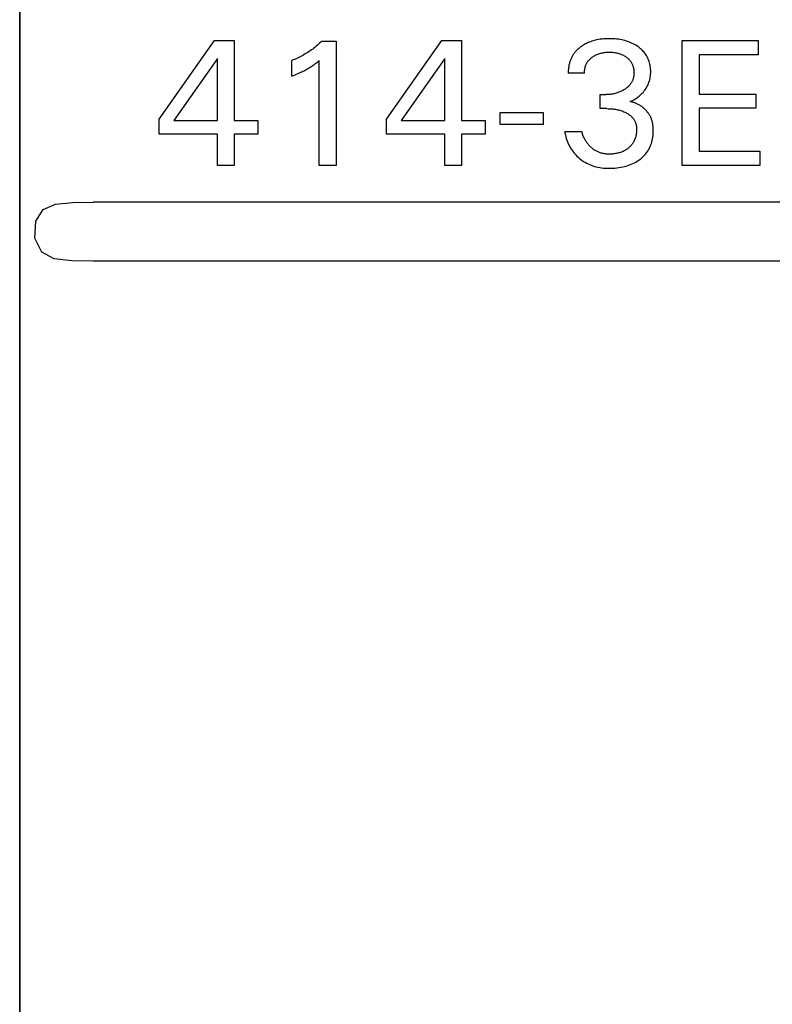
# Model space of a CAD drawing. Extents: x 0 to 841, y 0 to 594.
# Tile 56 of 65: x 300 to 310, y 541 to 554. Entities that reach past the tile are written whole.
import ezdxf
from ezdxf.enums import TextEntityAlignment as Align

# ---------------------------------------------------------------- set-up
doc = ezdxf.new("R2010")
doc.units = 0
doc.header["$LTSCALE"] = 46.255
doc.layers.add('10000_FRONT', color=7, linetype='CONTINUOUS')
doc.layers.add('10100_DIM_FRONT', color=7, linetype='CONTINUOUS')
doc.dimstyles.get("Standard").update_dxf_attribs({"dimtxt": 2.5, "dimasz": 2.5, "dimexe": 1.25, "dimexo": 0.625, "dimtad": 1, "dimcen": 2.5, "dimazin": 3, "dimtfac": 1, "dimtmove": 0, "dimatfit": 3})

# ---------------------------------------------------------------- blocks, each defined once
blk = doc.blocks.new('*D0')
at = {"layer": '10100_DIM_FRONT', "color": 7, "linetype": 'CONTINUOUS'}
for p, q in [((300.088, 565.189), (300.088, 261.991)), ((349.838, 565.189), (349.838, 261.991)), ((300.088, 263.991), (324.963, 263.991)), ((349.838, 263.991), (324.963, 263.991))]:
    blk.add_line(p, q, dxfattribs=at)
for points in [[(303.588, 264.491), (300.088, 263.991), (303.588, 263.491)], [(346.338, 263.491), (349.838, 263.991), (346.338, 264.491)]]:
    blk.add_solid(points, dxfattribs=at)
blk.add_text('49.8', height=3.5, dxfattribs=at).set_placement((323.5, 264.866), (333.75, 264.866), align=Align.FIT)

msp = doc.modelspace()

# ---------------------------------------------------------------- linework, layer by layer
at = {"layer": '10000_FRONT', "color": 7, "linetype": 'CONTINUOUS'}
for p, q in [((300.088, 278.155), (300.088, 565.189)), ((301.988, 552.889), (302.738, 553.959)), ((302.738, 553.959), (303.006, 553.959)), ((303.006, 553.959), (303.006, 552.87)), ((304.155, 553.908), (304.14, 553.895)), ((304.17, 553.922), (304.155, 553.908)), ((304.185, 553.935), (304.17, 553.922)), ((304.2, 553.949), (304.185, 553.935)), ((304.2, 553.949), (304.393, 553.949)), ((304.393, 553.949), (304.393, 552.259)), ((305.082, 552.889), (305.831, 553.959)), ((305.831, 553.959), (306.1, 553.959)), ((306.1, 553.959), (306.1, 552.87)), ((307.778, 553.909), (307.767, 553.903)), ((307.79, 553.915), (307.778, 553.909)), ((307.802, 553.921), (307.79, 553.915)), ((307.814, 553.927), (307.802, 553.921)), ((307.833, 553.935), (307.814, 553.927)), ((307.854, 553.943), (307.833, 553.935)), ((307.875, 553.951), (307.854, 553.943)), ((307.897, 553.957), (307.875, 553.951)), ((307.919, 553.963), (307.897, 553.957)), ((307.941, 553.968), (307.919, 553.963)), ((307.963, 553.972), (307.941, 553.968)), ((307.988, 553.976), (307.963, 553.972)), ((308.013, 553.979), (307.988, 553.976)), ((308.038, 553.982), (308.013, 553.979)), ((308.063, 553.983), (308.038, 553.982)), ((308.088, 553.984), (308.063, 553.983)), ((308.113, 553.984), (308.088, 553.984)), ((308.138, 553.984), (308.113, 553.984)), ((308.162, 553.983), (308.138, 553.984)), ((308.186, 553.982), (308.162, 553.983)), ((308.211, 553.979), (308.186, 553.982)), ((308.235, 553.976), (308.211, 553.979)), ((308.259, 553.973), (308.235, 553.976)), ((308.281, 553.969), (308.259, 553.973)), ((308.302, 553.964), (308.281, 553.969)), ((308.324, 553.958), (308.302, 553.964)), ((308.345, 553.952), (308.324, 553.958)), ((308.366, 553.945), (308.345, 553.952)), ((308.387, 553.937), (308.366, 553.945)), ((308.406, 553.929), (308.387, 553.937)), ((308.425, 553.921), (308.406, 553.929)), ((308.444, 553.911), (308.425, 553.921)), ((308.462, 553.901), (308.444, 553.911)), ((309.103, 552.259), (309.103, 553.959)), ((309.103, 553.959), (310.139, 553.959)), ((310.139, 553.959), (310.139, 553.766)), ((303.975, 553.777), (303.958, 553.767)), ((303.992, 553.787), (303.975, 553.777)), ((304.009, 553.798), (303.992, 553.787)), ((304.026, 553.809), (304.009, 553.798)), ((304.043, 553.82), (304.026, 553.809)), ((304.059, 553.832), (304.043, 553.82)), ((304.076, 553.844), (304.059, 553.832)), ((304.092, 553.856), (304.076, 553.844)), ((304.108, 553.869), (304.092, 553.856)), ((304.124, 553.882), (304.108, 553.869)), ((304.14, 553.895), (304.124, 553.882)), ((307.629, 553.779), (307.622, 553.77)), ((307.635, 553.788), (307.629, 553.779)), ((307.642, 553.797), (307.635, 553.788)), ((307.649, 553.805), (307.642, 553.797)), ((307.657, 553.814), (307.649, 553.805)), ((307.664, 553.822), (307.657, 553.814)), ((307.672, 553.83), (307.664, 553.822)), ((307.68, 553.838), (307.672, 553.83)), ((307.688, 553.845), (307.68, 553.838)), ((307.697, 553.853), (307.688, 553.845)), ((307.705, 553.86), (307.697, 553.853)), ((307.714, 553.867), (307.705, 553.86)), ((307.723, 553.874), (307.714, 553.867)), ((307.734, 553.881), (307.723, 553.874)), ((307.745, 553.889), (307.734, 553.881)), ((307.756, 553.896), (307.745, 553.889)), ((307.767, 553.903), (307.756, 553.896)), ((307.944, 553.77), (307.957, 553.775)), ((307.957, 553.775), (307.97, 553.78)), ((307.97, 553.78), (307.983, 553.784)), ((307.983, 553.784), (307.996, 553.788)), ((307.996, 553.788), (308.009, 553.791)), ((308.009, 553.791), (308.022, 553.794)), ((308.022, 553.794), (308.037, 553.796)), ((308.037, 553.796), (308.052, 553.798)), ((308.052, 553.798), (308.067, 553.799)), ((308.067, 553.799), (308.081, 553.8)), ((308.081, 553.8), (308.096, 553.801)), ((308.096, 553.801), (308.111, 553.801)), ((308.111, 553.801), (308.126, 553.801)), ((308.126, 553.801), (308.141, 553.801)), ((308.141, 553.801), (308.156, 553.799)), ((308.156, 553.799), (308.172, 553.798)), ((308.172, 553.798), (308.187, 553.796)), ((308.187, 553.796), (308.202, 553.794)), ((308.202, 553.794), (308.215, 553.791)), ((308.215, 553.791), (308.228, 553.788)), ((308.228, 553.788), (308.242, 553.784)), ((308.242, 553.784), (308.255, 553.78)), ((308.255, 553.78), (308.268, 553.775)), ((308.268, 553.775), (308.28, 553.77)), ((308.48, 553.89), (308.462, 553.901)), ((308.498, 553.878), (308.48, 553.89)), ((308.512, 553.868), (308.498, 553.878)), ((308.525, 553.858), (308.512, 553.868)), ((308.538, 553.847), (308.525, 553.858)), ((308.551, 553.836), (308.538, 553.847)), ((308.563, 553.824), (308.551, 553.836)), ((308.574, 553.812), (308.563, 553.824)), ((308.586, 553.799), (308.574, 553.812)), ((308.596, 553.786), (308.586, 553.799)), ((308.607, 553.771), (308.596, 553.786)), ((308.617, 553.755), (308.607, 553.771)), ((302.778, 553.717), (302.187, 552.87)), ((302.778, 552.87), (302.778, 553.717)), ((303.812, 553.696), (303.793, 553.688)), ((303.793, 553.476), (303.793, 553.688)), ((303.831, 553.703), (303.812, 553.696)), ((303.849, 553.711), (303.831, 553.703)), ((303.868, 553.72), (303.849, 553.711)), ((303.886, 553.729), (303.868, 553.72)), ((303.904, 553.738), (303.886, 553.729)), ((303.922, 553.747), (303.904, 553.738)), ((303.94, 553.757), (303.922, 553.747)), ((303.958, 553.767), (303.94, 553.757)), ((304.095, 553.632), (304.106, 553.64)), ((304.106, 553.64), (304.117, 553.649)), ((304.117, 553.649), (304.129, 553.657)), ((304.129, 553.657), (304.141, 553.667)), ((304.141, 553.667), (304.153, 553.677)), ((304.153, 553.677), (304.165, 553.687)), ((304.165, 552.259), (304.165, 553.687)), ((305.872, 553.717), (305.281, 552.87)), ((305.872, 552.87), (305.872, 553.717)), ((307.566, 553.636), (307.563, 553.625)), ((307.569, 553.648), (307.566, 553.636)), ((307.572, 553.66), (307.569, 553.648)), ((307.575, 553.67), (307.572, 553.66)), ((307.579, 553.681), (307.575, 553.67)), ((307.583, 553.691), (307.579, 553.681)), ((307.587, 553.702), (307.583, 553.691)), ((307.591, 553.712), (307.587, 553.702)), ((307.596, 553.722), (307.591, 553.712)), ((307.6, 553.732), (307.596, 553.722)), ((307.606, 553.741), (307.6, 553.732)), ((307.611, 553.751), (307.606, 553.741)), ((307.617, 553.76), (307.611, 553.751)), ((307.622, 553.77), (307.617, 553.76)), ((307.797, 553.634), (307.802, 553.644)), ((307.802, 553.644), (307.808, 553.654)), ((307.808, 553.654), (307.813, 553.664)), ((307.813, 553.664), (307.82, 553.673)), ((307.82, 553.673), (307.826, 553.682)), ((307.826, 553.682), (307.832, 553.689)), ((307.832, 553.689), (307.839, 553.697)), ((307.839, 553.697), (307.846, 553.705)), ((307.846, 553.705), (307.854, 553.712)), ((307.854, 553.712), (307.861, 553.719)), ((307.861, 553.719), (307.869, 553.725)), ((307.869, 553.725), (307.877, 553.731)), ((307.877, 553.731), (307.888, 553.739)), ((307.888, 553.739), (307.899, 553.746)), ((307.899, 553.746), (307.91, 553.753)), ((307.91, 553.753), (307.921, 553.759)), ((307.921, 553.759), (307.933, 553.765)), ((307.933, 553.765), (307.944, 553.77)), ((308.28, 553.77), (308.292, 553.765)), ((308.292, 553.765), (308.304, 553.759)), ((308.304, 553.759), (308.315, 553.753)), ((308.315, 553.753), (308.326, 553.746)), ((308.326, 553.746), (308.337, 553.739)), ((308.337, 553.739), (308.347, 553.731)), ((308.347, 553.731), (308.355, 553.725)), ((308.355, 553.725), (308.363, 553.719)), ((308.363, 553.719), (308.37, 553.712)), ((308.37, 553.712), (308.378, 553.705)), ((308.378, 553.705), (308.385, 553.697)), ((308.385, 553.697), (308.391, 553.69)), ((308.391, 553.69), (308.397, 553.682)), ((308.397, 553.682), (308.403, 553.674)), ((308.403, 553.674), (308.409, 553.665)), ((308.409, 553.665), (308.414, 553.657)), ((308.414, 553.657), (308.419, 553.648)), ((308.419, 553.648), (308.423, 553.639)), ((308.423, 553.639), (308.427, 553.63)), ((308.626, 553.739), (308.617, 553.755)), ((308.635, 553.723), (308.626, 553.739)), ((308.642, 553.706), (308.635, 553.723)), ((308.649, 553.689), (308.642, 553.706)), ((308.655, 553.672), (308.649, 553.689)), ((308.66, 553.655), (308.655, 553.672)), ((308.664, 553.639), (308.66, 553.655)), ((308.667, 553.622), (308.664, 553.639)), ((309.335, 553.766), (309.335, 553.23)), ((310.139, 553.766), (309.335, 553.766)), ((303.856, 553.502), (303.877, 553.511)), ((303.877, 553.511), (303.897, 553.52)), ((303.897, 553.52), (303.913, 553.527)), ((303.913, 553.527), (303.928, 553.534)), ((303.928, 553.534), (303.943, 553.541)), ((303.943, 553.541), (303.958, 553.549)), ((303.958, 553.549), (303.973, 553.556)), ((303.973, 553.556), (303.987, 553.564)), ((303.987, 553.564), (304.003, 553.573)), ((304.003, 553.573), (304.018, 553.582)), ((304.018, 553.582), (304.033, 553.591)), ((304.033, 553.591), (304.048, 553.6)), ((304.048, 553.6), (304.063, 553.61)), ((304.063, 553.61), (304.073, 553.617)), ((304.073, 553.617), (304.084, 553.624)), ((304.084, 553.624), (304.095, 553.632)), ((307.554, 553.553), (307.553, 553.541)), ((307.553, 553.541), (307.553, 553.529)), ((307.553, 553.529), (307.553, 553.517)), ((307.774, 553.517), (307.553, 553.517)), ((307.555, 553.565), (307.554, 553.553)), ((307.556, 553.577), (307.555, 553.565)), ((307.557, 553.589), (307.556, 553.577)), ((307.559, 553.601), (307.557, 553.589)), ((307.561, 553.613), (307.559, 553.601)), ((307.563, 553.625), (307.561, 553.613)), ((307.774, 553.541), (307.775, 553.554)), ((307.774, 553.529), (307.774, 553.541)), ((307.774, 553.517), (307.774, 553.529)), ((307.775, 553.554), (307.777, 553.566)), ((307.777, 553.566), (307.779, 553.578)), ((307.779, 553.578), (307.782, 553.59)), ((307.782, 553.59), (307.785, 553.602)), ((307.785, 553.602), (307.789, 553.613)), ((307.789, 553.613), (307.793, 553.623)), ((307.793, 553.623), (307.797, 553.634)), ((308.427, 553.63), (308.431, 553.62)), ((308.431, 553.62), (308.434, 553.611)), ((308.434, 553.611), (308.437, 553.601)), ((308.437, 553.601), (308.44, 553.589)), ((308.44, 553.589), (308.443, 553.577)), ((308.443, 553.577), (308.445, 553.565)), ((308.445, 553.565), (308.447, 553.552)), ((308.447, 553.552), (308.448, 553.54)), ((308.448, 553.54), (308.448, 553.527)), ((308.448, 553.527), (308.448, 553.515)), ((308.448, 553.515), (308.448, 553.506)), ((308.448, 553.506), (308.448, 553.497)), ((308.67, 553.605), (308.667, 553.622)), ((308.672, 553.588), (308.67, 553.605)), ((308.674, 553.571), (308.672, 553.588)), ((308.675, 553.553), (308.674, 553.571)), ((308.674, 553.499), (308.675, 553.518)), ((308.675, 553.536), (308.675, 553.553)), ((308.675, 553.518), (308.675, 553.536)), ((303.793, 553.476), (303.814, 553.484)), ((303.814, 553.484), (303.835, 553.493)), ((303.835, 553.493), (303.856, 553.502)), ((308.402, 553.369), (308.396, 553.362)), ((308.407, 553.376), (308.402, 553.369)), ((308.411, 553.383), (308.407, 553.376)), ((308.416, 553.39), (308.411, 553.383)), ((308.42, 553.398), (308.416, 553.39)), ((308.424, 553.405), (308.42, 553.398)), ((308.428, 553.413), (308.424, 553.405)), ((308.431, 553.421), (308.428, 553.413)), ((308.434, 553.429), (308.431, 553.421)), ((308.437, 553.437), (308.434, 553.429)), ((308.439, 553.446), (308.437, 553.437)), ((308.441, 553.454), (308.439, 553.446)), ((308.443, 553.463), (308.441, 553.454)), ((308.445, 553.471), (308.443, 553.463)), ((308.446, 553.48), (308.445, 553.471)), ((308.447, 553.488), (308.446, 553.48)), ((308.448, 553.497), (308.447, 553.488)), ((308.64, 553.358), (308.646, 553.374)), ((308.646, 553.374), (308.652, 553.391)), ((308.652, 553.391), (308.658, 553.408)), ((308.658, 553.408), (308.662, 553.426)), ((308.662, 553.426), (308.666, 553.444)), ((308.666, 553.444), (308.669, 553.462)), ((308.669, 553.462), (308.672, 553.48)), ((308.672, 553.48), (308.674, 553.499)), ((308.181, 553.236), (308.169, 553.233)), ((308.193, 553.239), (308.181, 553.236)), ((308.206, 553.242), (308.193, 553.239)), ((308.218, 553.246), (308.206, 553.242)), ((308.23, 553.25), (308.218, 553.246)), ((308.242, 553.255), (308.23, 553.25)), ((308.253, 553.259), (308.242, 553.255)), ((308.265, 553.264), (308.253, 553.259)), ((308.276, 553.27), (308.265, 553.264)), ((308.287, 553.275), (308.276, 553.27)), ((308.298, 553.281), (308.287, 553.275)), ((308.309, 553.287), (308.298, 553.281)), ((308.319, 553.294), (308.309, 553.287)), ((308.327, 553.299), (308.319, 553.294)), ((308.335, 553.305), (308.327, 553.299)), ((308.343, 553.31), (308.335, 553.305)), ((308.35, 553.316), (308.343, 553.31)), ((308.358, 553.322), (308.35, 553.316)), ((308.365, 553.328), (308.358, 553.322)), ((308.372, 553.335), (308.365, 553.328)), ((308.378, 553.341), (308.372, 553.335)), ((308.385, 553.348), (308.378, 553.341)), ((308.391, 553.355), (308.385, 553.348)), ((308.396, 553.362), (308.391, 553.355)), ((308.547, 553.228), (308.56, 553.241)), ((308.56, 553.241), (308.572, 553.254)), ((308.572, 553.254), (308.584, 553.268)), ((308.584, 553.268), (308.595, 553.282)), ((308.595, 553.282), (308.606, 553.297)), ((308.606, 553.297), (308.615, 553.312)), ((308.615, 553.312), (308.624, 553.327)), ((308.624, 553.327), (308.632, 553.342)), ((308.632, 553.342), (308.64, 553.358)), ((307.987, 553.033), (307.987, 553.223)), ((307.987, 553.223), (308.063, 553.223)), ((308.076, 553.223), (308.063, 553.223)), ((308.09, 553.224), (308.076, 553.223)), ((308.103, 553.224), (308.09, 553.224)), ((308.116, 553.225), (308.103, 553.224)), ((308.13, 553.227), (308.116, 553.225)), ((308.143, 553.229), (308.13, 553.227)), ((308.156, 553.231), (308.143, 553.229)), ((308.169, 553.233), (308.156, 553.231)), ((308.395, 553.129), (308.41, 553.136)), ((308.406, 553.127), (308.395, 553.129)), ((308.416, 553.124), (308.406, 553.127)), ((308.41, 553.136), (308.425, 553.143)), ((308.426, 553.121), (308.416, 553.124)), ((308.425, 553.143), (308.439, 553.15)), ((308.437, 553.118), (308.426, 553.121)), ((308.447, 553.115), (308.437, 553.118)), ((308.439, 553.15), (308.453, 553.158)), ((308.457, 553.111), (308.447, 553.115)), ((308.453, 553.158), (308.467, 553.166)), ((308.467, 553.107), (308.457, 553.111)), ((308.467, 553.166), (308.48, 553.175)), ((308.477, 553.103), (308.467, 553.107)), ((308.487, 553.099), (308.477, 553.103)), ((308.48, 553.175), (308.494, 553.184)), ((308.494, 553.184), (308.507, 553.194)), ((308.507, 553.194), (308.519, 553.204)), ((308.519, 553.204), (308.533, 553.215)), ((308.533, 553.215), (308.547, 553.228)), ((309.335, 553.23), (310.107, 553.23)), ((310.107, 553.23), (310.107, 553.037)), ((306.627, 552.818), (306.627, 552.978)), ((306.627, 552.978), (307.212, 552.978)), ((307.212, 552.978), (307.212, 552.818)), ((308.08, 553.033), (307.987, 553.033)), ((308.08, 553.033), (308.096, 553.032)), ((308.096, 553.032), (308.113, 553.032)), ((308.113, 553.032), (308.13, 553.031)), ((308.13, 553.031), (308.147, 553.03)), ((308.147, 553.03), (308.164, 553.028)), ((308.164, 553.028), (308.18, 553.026)), ((308.18, 553.026), (308.195, 553.024)), ((308.195, 553.024), (308.21, 553.021)), ((308.21, 553.021), (308.225, 553.018)), ((308.225, 553.018), (308.24, 553.014)), ((308.24, 553.014), (308.255, 553.01)), ((308.255, 553.01), (308.27, 553.006)), ((308.27, 553.006), (308.283, 553.001)), ((308.283, 553.001), (308.297, 552.996)), ((308.297, 552.996), (308.31, 552.991)), ((308.31, 552.991), (308.323, 552.985)), ((308.323, 552.985), (308.336, 552.979)), ((308.336, 552.979), (308.348, 552.972)), ((308.348, 552.972), (308.358, 552.967)), ((308.358, 552.967), (308.367, 552.962)), ((308.497, 553.094), (308.487, 553.099)), ((308.507, 553.089), (308.497, 553.094)), ((308.516, 553.083), (308.507, 553.089)), ((308.526, 553.078), (308.516, 553.083)), ((308.535, 553.072), (308.526, 553.078)), ((308.544, 553.066), (308.535, 553.072)), ((308.553, 553.06), (308.544, 553.066)), ((308.562, 553.053), (308.553, 553.06)), ((308.571, 553.047), (308.562, 553.053)), ((308.579, 553.04), (308.571, 553.047)), ((308.586, 553.034), (308.579, 553.04)), ((308.594, 553.027), (308.586, 553.034)), ((308.601, 553.02), (308.594, 553.027)), ((308.608, 553.013), (308.601, 553.02)), ((308.615, 553.005), (308.608, 553.013)), ((308.622, 552.998), (308.615, 553.005)), ((308.628, 552.99), (308.622, 552.998)), ((308.634, 552.982), (308.628, 552.99)), ((308.641, 552.975), (308.634, 552.982)), ((308.646, 552.966), (308.641, 552.975)), ((309.335, 553.037), (309.335, 552.452)), ((310.107, 553.037), (309.335, 553.037)), ((301.988, 552.684), (301.988, 552.889)), ((302.187, 552.87), (302.778, 552.87)), ((303.006, 552.87), (303.328, 552.87)), ((303.328, 552.87), (303.328, 552.684)), ((305.082, 552.684), (305.082, 552.889)), ((305.281, 552.87), (305.872, 552.87)), ((306.1, 552.87), (306.422, 552.87)), ((306.422, 552.87), (306.422, 552.684)), ((308.367, 552.962), (308.375, 552.956)), ((308.375, 552.956), (308.384, 552.95)), ((308.384, 552.95), (308.392, 552.943)), ((308.392, 552.943), (308.401, 552.937)), ((308.401, 552.937), (308.408, 552.93)), ((308.408, 552.93), (308.416, 552.922)), ((308.416, 552.922), (308.423, 552.915)), ((308.423, 552.915), (308.43, 552.906)), ((308.43, 552.906), (308.437, 552.898)), ((308.437, 552.898), (308.444, 552.889)), ((308.444, 552.889), (308.449, 552.88)), ((308.449, 552.88), (308.455, 552.87)), ((308.455, 552.87), (308.46, 552.861)), ((308.46, 552.861), (308.464, 552.851)), ((308.464, 552.851), (308.468, 552.841)), ((308.468, 552.841), (308.472, 552.831)), ((308.652, 552.958), (308.646, 552.966)), ((308.657, 552.95), (308.652, 552.958)), ((308.662, 552.941), (308.657, 552.95)), ((308.667, 552.933), (308.662, 552.941)), ((308.672, 552.924), (308.667, 552.933)), ((308.676, 552.915), (308.672, 552.924)), ((308.68, 552.905), (308.676, 552.915)), ((308.684, 552.896), (308.68, 552.905)), ((308.687, 552.886), (308.684, 552.896)), ((308.691, 552.877), (308.687, 552.886)), ((308.694, 552.867), (308.691, 552.877)), ((308.696, 552.857), (308.694, 552.867)), ((308.699, 552.847), (308.696, 552.857)), ((308.701, 552.837), (308.699, 552.847)), ((308.703, 552.827), (308.701, 552.837)), ((307.212, 552.818), (306.627, 552.818)), ((307.505, 552.723), (307.509, 552.699)), ((307.505, 552.723), (307.738, 552.723)), ((307.509, 552.699), (307.514, 552.674)), ((307.741, 552.71), (307.738, 552.723)), ((307.745, 552.698), (307.741, 552.71)), ((308.472, 552.831), (308.474, 552.821)), ((308.474, 552.821), (308.477, 552.811)), ((308.477, 552.811), (308.479, 552.801)), ((308.479, 552.801), (308.48, 552.791)), ((308.481, 552.7), (308.479, 552.688)), ((308.48, 552.791), (308.482, 552.781)), ((308.482, 552.713), (308.481, 552.7)), ((308.482, 552.781), (308.482, 552.771)), ((308.482, 552.771), (308.483, 552.761)), ((308.483, 552.725), (308.482, 552.713)), ((308.483, 552.761), (308.483, 552.751)), ((308.483, 552.751), (308.483, 552.738)), ((308.483, 552.738), (308.483, 552.725)), ((308.706, 552.808), (308.703, 552.827)), ((308.708, 552.79), (308.706, 552.808)), ((308.71, 552.771), (308.708, 552.79)), ((308.711, 552.752), (308.71, 552.771)), ((308.71, 552.689), (308.711, 552.711)), ((308.711, 552.734), (308.711, 552.752)), ((308.711, 552.711), (308.711, 552.734)), ((302.778, 552.684), (301.988, 552.684)), ((302.778, 552.259), (302.778, 552.684)), ((303.006, 552.684), (303.006, 552.259)), ((303.328, 552.684), (303.006, 552.684)), ((305.872, 552.684), (305.082, 552.684)), ((305.872, 552.259), (305.872, 552.684)), ((306.1, 552.684), (306.1, 552.259)), ((306.422, 552.684), (306.1, 552.684)), ((307.514, 552.674), (307.52, 552.65)), ((307.52, 552.65), (307.527, 552.626)), ((307.527, 552.626), (307.535, 552.603)), ((307.535, 552.603), (307.543, 552.579)), ((307.543, 552.579), (307.552, 552.558)), ((307.749, 552.685), (307.745, 552.698)), ((307.753, 552.672), (307.749, 552.685)), ((307.758, 552.66), (307.753, 552.672)), ((307.763, 552.648), (307.758, 552.66)), ((307.768, 552.636), (307.763, 552.648)), ((307.773, 552.626), (307.768, 552.636)), ((307.778, 552.616), (307.773, 552.626)), ((307.783, 552.607), (307.778, 552.616)), ((307.788, 552.597), (307.783, 552.607)), ((307.794, 552.588), (307.788, 552.597)), ((307.8, 552.579), (307.794, 552.588)), ((307.806, 552.57), (307.8, 552.579)), ((307.812, 552.561), (307.806, 552.57)), ((308.435, 552.567), (308.429, 552.558)), ((308.441, 552.577), (308.435, 552.567)), ((308.447, 552.587), (308.441, 552.577)), ((308.452, 552.597), (308.447, 552.587)), ((308.456, 552.608), (308.452, 552.597)), ((308.461, 552.618), (308.456, 552.608)), ((308.465, 552.629), (308.461, 552.618)), ((308.468, 552.64), (308.465, 552.629)), ((308.471, 552.651), (308.468, 552.64)), ((308.474, 552.663), (308.471, 552.651)), ((308.477, 552.675), (308.474, 552.663)), ((308.479, 552.688), (308.477, 552.675)), ((308.685, 552.558), (308.691, 552.578)), ((308.691, 552.578), (308.697, 552.6)), ((308.697, 552.6), (308.701, 552.622)), ((308.701, 552.622), (308.705, 552.644)), ((308.705, 552.644), (308.708, 552.666)), ((308.708, 552.666), (308.71, 552.689)), ((307.552, 552.558), (307.562, 552.537)), ((307.562, 552.537), (307.573, 552.516)), ((307.573, 552.516), (307.585, 552.496)), ((307.585, 552.496), (307.597, 552.476)), ((307.597, 552.476), (307.61, 552.457)), ((307.61, 552.457), (307.625, 552.439)), ((307.625, 552.439), (307.639, 552.421)), ((307.819, 552.552), (307.812, 552.561)), ((307.827, 552.543), (307.819, 552.552)), ((307.835, 552.534), (307.827, 552.543)), ((307.843, 552.525), (307.835, 552.534)), ((307.851, 552.516), (307.843, 552.525)), ((307.86, 552.508), (307.851, 552.516)), ((307.869, 552.5), (307.86, 552.508)), ((307.877, 552.493), (307.869, 552.5)), ((307.886, 552.486), (307.877, 552.493)), ((307.894, 552.48), (307.886, 552.486)), ((307.903, 552.474), (307.894, 552.48)), ((307.912, 552.468), (307.903, 552.474)), ((307.921, 552.462), (307.912, 552.468)), ((307.931, 552.457), (307.921, 552.462)), ((307.94, 552.452), (307.931, 552.457)), ((307.95, 552.447), (307.94, 552.452)), ((307.959, 552.443), (307.95, 552.447)), ((307.969, 552.439), (307.959, 552.443)), ((307.979, 552.435), (307.969, 552.439)), ((307.989, 552.431), (307.979, 552.435)), ((308, 552.428), (307.989, 552.431)), ((308.251, 552.433), (308.238, 552.429)), ((308.263, 552.437), (308.251, 552.433)), ((308.276, 552.441), (308.263, 552.437)), ((308.288, 552.446), (308.276, 552.441)), ((308.3, 552.451), (308.288, 552.446)), ((308.312, 552.457), (308.3, 552.451)), ((308.323, 552.463), (308.312, 552.457)), ((308.334, 552.469), (308.323, 552.463)), ((308.344, 552.476), (308.334, 552.469)), ((308.355, 552.483), (308.344, 552.476)), ((308.365, 552.491), (308.355, 552.483)), ((308.375, 552.499), (308.365, 552.491)), ((308.383, 552.506), (308.375, 552.499)), ((308.392, 552.514), (308.383, 552.506)), ((308.4, 552.522), (308.392, 552.514)), ((308.408, 552.531), (308.4, 552.522)), ((308.415, 552.539), (308.408, 552.531)), ((308.422, 552.548), (308.415, 552.539)), ((308.429, 552.558), (308.422, 552.548)), ((308.606, 552.415), (308.619, 552.431)), ((308.619, 552.431), (308.631, 552.448)), ((308.631, 552.448), (308.642, 552.465)), ((308.642, 552.465), (308.652, 552.483)), ((308.652, 552.483), (308.662, 552.501)), ((308.662, 552.501), (308.67, 552.52)), ((308.67, 552.52), (308.678, 552.539)), ((308.678, 552.539), (308.685, 552.558)), ((309.335, 552.452), (310.16, 552.452)), ((310.16, 552.452), (310.16, 552.259)), ((307.639, 552.421), (307.655, 552.404)), ((307.655, 552.404), (307.671, 552.387)), ((307.671, 552.387), (307.689, 552.371)), ((307.689, 552.371), (307.706, 552.356)), ((307.706, 552.356), (307.725, 552.342)), ((307.725, 552.342), (307.743, 552.328)), ((307.743, 552.328), (307.763, 552.315)), ((307.763, 552.315), (307.783, 552.303)), ((307.783, 552.303), (307.803, 552.291)), ((308.01, 552.425), (308, 552.428)), ((308.02, 552.423), (308.01, 552.425)), ((308.031, 552.421), (308.02, 552.423)), ((308.042, 552.419), (308.031, 552.421)), ((308.054, 552.417), (308.042, 552.419)), ((308.065, 552.416), (308.054, 552.417)), ((308.076, 552.415), (308.065, 552.416)), ((308.087, 552.414), (308.076, 552.415)), ((308.099, 552.414), (308.087, 552.414)), ((308.11, 552.413), (308.099, 552.414)), ((308.125, 552.413), (308.11, 552.413)), ((308.139, 552.414), (308.125, 552.413)), ((308.154, 552.415), (308.139, 552.414)), ((308.169, 552.416), (308.154, 552.415)), ((308.183, 552.418), (308.169, 552.416)), ((308.198, 552.42), (308.183, 552.418)), ((308.212, 552.423), (308.198, 552.42)), ((308.225, 552.426), (308.212, 552.423)), ((308.238, 552.429), (308.225, 552.426)), ((308.453, 552.295), (308.473, 552.306)), ((308.473, 552.306), (308.492, 552.317)), ((308.492, 552.317), (308.512, 552.33)), ((308.512, 552.33), (308.53, 552.343)), ((308.53, 552.343), (308.547, 552.356)), ((308.547, 552.356), (308.562, 552.37)), ((308.562, 552.37), (308.577, 552.384)), ((308.577, 552.384), (308.592, 552.399)), ((308.592, 552.399), (308.606, 552.415)), ((303.006, 552.259), (302.778, 552.259)), ((304.393, 552.259), (304.165, 552.259)), ((306.1, 552.259), (305.872, 552.259)), ((307.803, 552.291), (307.824, 552.281)), ((307.824, 552.281), (307.846, 552.271)), ((307.846, 552.271), (307.867, 552.262)), ((307.867, 552.262), (307.89, 552.254)), ((307.89, 552.254), (307.912, 552.247)), ((307.912, 552.247), (307.935, 552.241)), ((307.935, 552.241), (307.958, 552.236)), ((307.958, 552.236), (307.982, 552.231)), ((307.982, 552.231), (308.007, 552.227)), ((308.007, 552.227), (308.032, 552.224)), ((308.032, 552.224), (308.057, 552.222)), ((308.057, 552.222), (308.082, 552.221)), ((308.082, 552.221), (308.107, 552.221)), ((308.107, 552.221), (308.135, 552.221)), ((308.135, 552.221), (308.162, 552.222)), ((308.162, 552.222), (308.189, 552.224)), ((308.189, 552.224), (308.216, 552.226)), ((308.216, 552.226), (308.243, 552.23)), ((308.243, 552.23), (308.27, 552.234)), ((308.27, 552.234), (308.294, 552.239)), ((308.294, 552.239), (308.318, 552.245)), ((308.318, 552.245), (308.342, 552.251)), ((308.342, 552.251), (308.365, 552.258)), ((308.365, 552.258), (308.388, 552.266)), ((308.388, 552.266), (308.411, 552.275)), ((308.411, 552.275), (308.432, 552.284)), ((308.432, 552.284), (308.453, 552.295)), ((310.16, 552.259), (309.103, 552.259)), ((300.309, 551.503), (300.409, 551.658)), ((300.409, 551.658), (300.574, 551.733)), ((300.574, 551.733), (300.808, 551.757)), ((300.808, 551.757), (301.088, 551.759)), ((348.838, 551.759), (301.088, 551.759)), ((300.296, 551.269), (300.309, 551.503)), ((300.389, 551.079), (300.296, 551.269)), ((300.558, 550.989), (300.389, 551.079)), ((300.798, 550.961), (300.558, 550.989)), ((301.088, 550.959), (300.798, 550.961)), ((348.838, 550.959), (301.088, 550.959))]:
    msp.add_line(p, q, dxfattribs=at)

# ---------------------------------------------------------------- dimensions: what is measured, and where the dimension line sits
at = {"layer": '10100_DIM_FRONT', "color": 7, "linetype": 'CONTINUOUS'}
dim = msp.add_linear_dim(base=(349.838, 263.991), p1=(300.088, 565.189), p2=(349.838, 565.189), dimstyle='Standard', dxfattribs=at)
dim.commit()
dim.dimension.update_dxf_attribs({"geometry": '*D0', "text_midpoint": (328.625, 266.616), "dimtype": 128})

doc.saveas('drawing.dxf')
